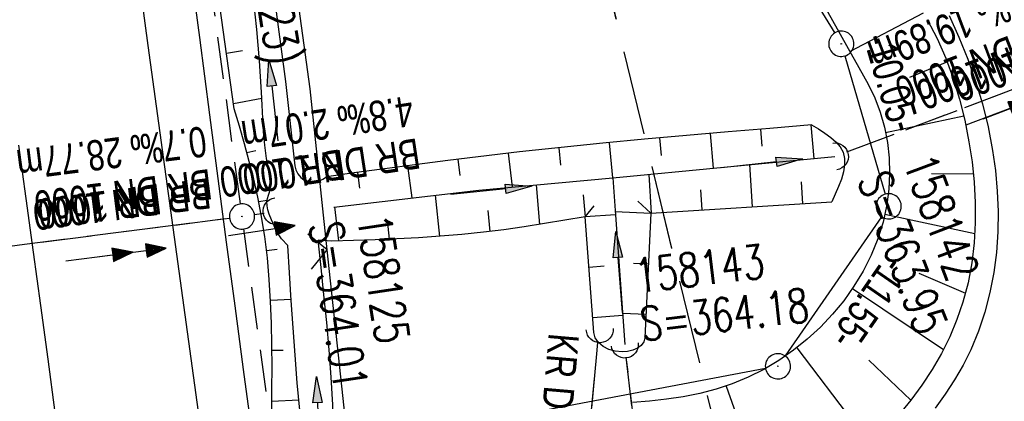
# Model space of a CAD drawing. Extents: x 510806 to 511233, y 466129 to 467087.
# Tile 22 of 35: x 511045 to 511103, y 466663 to 466685. Entities that reach past the tile are written whole.
import ezdxf

# ---------------------------------------------------------------- set-up
doc = ezdxf.new("R2010")
doc.units = 0
doc.header["$LTSCALE"] = 10
doc.header["$MEASUREMENT"] = 0
for name, pattern in [('AUSGEZOGEN', [0]), ('LT00', [0]), ('LT05', [0.7, 0.5, -0.2]), ('LT12', [0.4, 0.3, -0.1]), ('STRICHLINIE2', [0.375, 0.25, -0.125])]:
    doc.linetypes.add(name, pattern=pattern)
doc.layers.get('0').update_dxf_attribs({"linetype": 'LT00'})
for name, color, linetype in [('--EK_FBR', 1, 'LT00'), ('--EK_Halt-Pfeil', 4, 'LT00'), ('--EK_Haltung', 7, 'STRICHLINIE2'), ('--EK_Haltung-Text', 140, 'LT00'), ('--EK_Schacht-Text', 5, 'LT00'), ('--EL_DFK_AB_L', 21, 'LT00'), ('--EL_DFK_AB_P', 7, 'LT00'), ('--EL_Halt-Pfeil', 4, 'LT00'), ('--EL_Haltung', 182, 'STRICHLINIE2'), ('--EL_Haltung-Text', 182, 'LT00'), ('ABSTAND', 8, 'LT00'), ('DFK_AB_L', 21, 'LT00'), ('DFK_AB_P', 7, 'LT00'), ('DL', 182, 'LT12'), ('DL_PFEIL', 201, 'LT00'), ('DL_TEXT', 182, 'LT00'), ('FFH', 61, 'LT05'), ('NSG', 61, 'LT05'), ('PFEIL', 140, 'AUSGEZOGEN'), ('V101_AFBR_BAB', 250, 'LT00'), ('V101_BOESCH', 250, 'LT00'), ('V101_BOSCHUNG', 250, 'LT00'), ('V101_GRABEN', 250, 'LT00'), ('V101_KA_PRUF', 182, 'LT00'), ('V101_LD_MARK', 250, 'LT00'), ('V101_UK_DURCH', 182, 'LT00'), ('V101_ZAUN', 40, 'LT00')]:
    doc.layers.add(name, color=color, linetype=linetype)
doc.styles.add('Haltungsbeschriftung', font='ARIAL.TTF', dxfattribs={"width": 0.75})
doc.styles.add('schachtbeschriftung', font='romans.shx', dxfattribs={"width": 0.75, "height": 2})
doc.styles.get("Standard").update_dxf_attribs({"font": 'ARIAL.TTF'})

# ---------------------------------------------------------------- blocks, each defined once
blk = doc.blocks.new('SYMB0003')
at = {"color": 0, "linetype": 'ByBlock'}
for p, q in [((-0.015712, 0), (0.010166, 0.012015)), ((0, -0.021257), (-0.015712, 0)), ((0.010166, 0.012015), (0, -0.021257))]:
    blk.add_line(p, q, dxfattribs=at)
for points in [[(-0.031395, 0.499013), (-0.093691, 0.491144), (-0.154509, 0.475528), (-0.21289, 0.452414), (-0.267913, 0.422164), (-0.318712, 0.385257), (-0.364484, 0.342274), (-0.404509, 0.293893), (-0.438154, 0.240877), (-0.464888, 0.184062), (-0.484292, 0.124345), (-0.496058, 0.062667), (-0.5, 0)], [(0.5, 0), (0.496057, 0.062667), (0.484292, 0.124345), (0.464888, 0.184062), (0.438153, 0.240877), (0.404509, 0.293893), (0.364484, 0.342274), (0.318712, 0.385257), (0.267913, 0.422164), (0.21289, 0.452414), (0.154509, 0.475528), (0.093691, 0.491144), (0.031395, 0.499013), (-0.031395, 0.499013)], [(-0.5, 0), (-0.496058, -0.062667), (-0.484292, -0.124345), (-0.464888, -0.184062), (-0.438154, -0.240877), (-0.404509, -0.293893), (-0.364485, -0.342274), (-0.318712, -0.385257), (-0.267914, -0.422164), (-0.21289, -0.452414), (-0.154509, -0.475529), (-0.093691, -0.491144), (-0.031395, -0.499014), (0.031395, -0.499014)], [(0.031395, -0.499014), (0.093691, -0.491144), (0.154509, -0.475529), (0.21289, -0.452414), (0.267914, -0.422164), (0.318712, -0.385257), (0.364485, -0.342274), (0.404509, -0.293893), (0.438154, -0.240877), (0.464889, -0.184062), (0.484292, -0.124345), (0.496058, -0.062667), (0.5, 0)]]:
    blk.add_lwpolyline(points, dxfattribs=at)
blk = doc.blocks.new('Pfreil3')
at = {"layer": 'PFEIL'}
blk.add_hatch(color=256, dxfattribs=at).paths.add_polyline_path([(-1.549, 0.273), (-1.549, -0.273), (0, 0)])
for p, q in [((-1.549, 0), (-4.831, 0)), ((-1.549, -0.273), (-1.549, 0.273)), ((-1.549, 0.273), (0, 0)), ((0, 0), (-1.549, -0.273))]:
    blk.add_line(p, q, dxfattribs=at)
blk = doc.blocks.new('SYMB0024')
at = {"color": 0, "linetype": 'ByBlock'}
for p, q in [((-0.5, 0.5), (0, 0)), ((0, 0), (0.5, 0.5))]:
    blk.add_line(p, q, dxfattribs=at)
blk = doc.blocks.new('SYMB1107')
at = {"color": 0, "linetype": 'ByBlock'}
for points in [[(-0.2, 0), (-0.196157, 0.039018), (-0.184776, 0.076537), (-0.166294, 0.111114), (-0.141421, 0.141421), (-0.111114, 0.166294), (-0.076537, 0.184776), (-0.039018, 0.196157), (0, 0.2)], [(0, 0.2), (0.039018, 0.196157), (0.076537, 0.184776), (0.111114, 0.166294), (0.141421, 0.141421), (0.166294, 0.111114), (0.184776, 0.076537), (0.196157, 0.039018), (0.2, 0)]]:
    blk.add_lwpolyline(points, dxfattribs=at)
blk = doc.blocks.new('SYMB0070')
at = {"color": 0, "linetype": 'ByBlock'}
for p, q in [((-0.5, 0), (0.2, 0)), ((0.5, 0), (0.2, 0.1)), ((0.2, 0.1), (0.2, 0)), ((0.468, 0), (0.21, 0.086)), ((0.21, 0.086), (0.21, -0.086)), ((0.21, -0.086), (0.468, 0)), ((0.22, -0.072), (0.437, 0)), ((0.23, -0.058), (0.405, 0)), ((0.24, -0.045), (0.374, 0)), ((0.342, 0), (0.25, 0.031)), ((0.25, 0.031), (0.25, -0.031)), ((0.25, -0.031), (0.342, 0)), ((0.26, -0.017), (0.31, 0)), ((0.27, -0.003), (0.279, 0))]:
    blk.add_line(p, q, dxfattribs=at)
for points in [[(0.2, 0), (0.2, -0.1), (0.5, 0)], [(0.437, 0), (0.22, 0.072), (0.22, -0.072)], [(0.405, 0), (0.23, 0.058), (0.23, -0.058)], [(0.374, 0), (0.24, 0.045), (0.24, -0.045)], [(0.31, 0), (0.26, 0.017), (0.26, -0.017)], [(0.279, 0), (0.27, 0.003), (0.27, -0.003)]]:
    blk.add_lwpolyline(points, dxfattribs=at)

msp = doc.modelspace()

# ---------------------------------------------------------------- linework, layer by layer
at = {"layer": '--EK_FBR'}
for points in [[(511055.019, 466688.812), (511055.62, 466684.233), (511056.221, 466679.654), (511056.717, 466675.874), (511057.214, 466672.094), (511057.713, 466668.315), (511058.216, 466664.536), (511058.725, 466660.757), (511059.241, 466656.98), (511059.577, 466654.554), (511059.919, 466652.129), (511060.268, 466649.705), (511060.598, 466647.463), (511060.932, 466645.223), (511061.266, 466642.982), (511061.597, 466640.74), (511061.96, 466638.228), (511062.317, 466635.715), (511062.669, 466633.202), (511063.021, 466630.688), (511063.373, 466628.174), (511064.055, 466623.376), (511064.75, 466618.579)], [(511100.105, 466685.539), (511100.68, 466684.262), (511101.203, 466682.962), (511101.669, 466681.641), (511102.074, 466680.297), (511102.412, 466678.93), (511102.678, 466677.542), (511102.845, 466676.341), (511102.953, 466675.129), (511102.999, 466673.912), (511102.982, 466672.695), (511102.898, 466671.483), (511102.745, 466670.283), (511102.519, 466669.1), (511102.22, 466667.938), (511101.842, 466666.805), (511101.385, 466665.704), (511100.931, 466664.794), (511100.423, 466663.912), (511099.868, 466663.058), (511099.271, 466662.23)], [(511044.882, 466677.857), (511045.316, 466674.681), (511045.752, 466671.506), (511046.187, 466668.33), (511046.619, 466665.154), (511047.044, 466661.978), (511047.461, 466658.8), (511047.865, 466655.62), (511048.1, 466653.728), (511048.333, 466651.836), (511048.57, 466649.944), (511048.814, 466648.053), (511049.133, 466645.702), (511049.467, 466643.354), (511049.813, 466641.007), (511050.168, 466638.661), (511050.531, 466636.316), (511050.898, 466633.972), (511051.266, 466631.627), (511051.633, 466629.283), (511051.995, 466626.938), (511052.454, 466623.909), (511052.904, 466620.879), (511053.346, 466617.847)]]:
    msp.add_lwpolyline(points, dxfattribs=at)
at = {"layer": '--EK_Haltung'}
for p, q in [((511058.048, 466674.36), (511052.756, 466713.897)), ((511094.021, 466677.446), (511111.229, 466683.94)), ((511030.357, 466670.07), (511057.404, 466673.521)), ((511058.889, 466673.729), (511059.453, 466673.815)), ((511064.692, 466626.07), (511058.25, 466672.873)), ((511077.788, 466650.301), (511079.259, 466666.141)), ((511084.531, 466634.571), (511080.942, 466665.265))]:
    msp.add_line(p, q, dxfattribs=at)
at = {"layer": '--EL_DFK_AB_L'}
for p, q in [((511054.963, 466746.761), (511093.307, 466684.509)), ((511093.91, 466683.15), (511096.301, 466674.94)), ((511096.084, 466673.603), (511090.367, 466665.337)), ((511089.203, 466664.581), (511068.677, 466660.709))]:
    msp.add_line(p, q, dxfattribs=at)
at = {"layer": '--EL_Haltung'}
for p, q in [((511058.048, 466674.36), (511052.756, 466713.897)), ((511094.021, 466677.446), (511111.229, 466683.94)), ((511030.357, 466670.07), (511057.404, 466673.521)), ((511058.889, 466673.729), (511059.453, 466673.815)), ((511064.692, 466626.07), (511058.25, 466672.873)), ((511077.788, 466650.301), (511079.259, 466666.141)), ((511084.531, 466634.571), (511080.942, 466665.265))]:
    msp.add_line(p, q, dxfattribs=at)
at = {"layer": 'DFK_AB_L'}
for p, q in [((511054.963, 466746.761), (511093.307, 466684.509)), ((511093.91, 466683.15), (511096.301, 466674.94)), ((511096.084, 466673.603), (511090.367, 466665.337)), ((511089.203, 466664.581), (511068.677, 466660.709))]:
    msp.add_line(p, q, dxfattribs=at)
at = {"layer": 'DL'}
for p, q in [((511094.021, 466677.446), (511111.229, 466683.94)), ((511030.357, 466670.07), (511057.404, 466673.521)), ((511058.889, 466673.729), (511059.453, 466673.815)), ((511077.788, 466650.301), (511079.259, 466666.141)), ((511084.531, 466634.571), (511080.942, 466665.265))]:
    msp.add_line(p, q, dxfattribs=at)
at = {"layer": 'FFH', "flags": 128}
msp.add_lwpolyline([(511170.277, 466574.286), (511142.752, 466607.757), (511116.224, 466642.472), (511086, 466662.031), (511047.173, 466822.258), (511028.627, 466962.75), (511027.597, 467018.053), (511036.726, 467078.711)], dxfattribs=at)
at = {"layer": 'NSG', "flags": 128}
msp.add_lwpolyline([(511170.276, 466574.291), (511142.754, 466607.758), (511116.227, 466642.473), (511086, 466662.031), (511047.176, 466822.262), (511028.629, 466962.75), (511027.598, 467018.055), (511036.728, 467078.711)], dxfattribs=at)
at = {"layer": 'V101_AFBR_BAB'}
for points in [[(511055.019, 466688.812), (511055.62, 466684.233), (511056.221, 466679.654), (511056.717, 466675.874), (511057.214, 466672.094), (511057.713, 466668.315), (511058.216, 466664.536), (511058.725, 466660.757), (511059.241, 466656.98), (511059.577, 466654.554), (511059.919, 466652.129), (511060.268, 466649.705), (511060.598, 466647.463), (511060.932, 466645.223), (511061.266, 466642.982), (511061.597, 466640.74), (511061.96, 466638.228), (511062.317, 466635.715), (511062.669, 466633.202), (511063.021, 466630.688), (511063.373, 466628.174), (511064.055, 466623.376), (511064.75, 466618.579)], [(511100.105, 466685.539), (511100.68, 466684.262), (511101.203, 466682.962), (511101.669, 466681.641), (511102.074, 466680.297), (511102.412, 466678.93), (511102.678, 466677.542), (511102.845, 466676.341), (511102.953, 466675.129), (511102.999, 466673.912), (511102.982, 466672.695), (511102.898, 466671.483), (511102.745, 466670.283), (511102.519, 466669.1), (511102.22, 466667.938), (511101.842, 466666.805), (511101.385, 466665.704), (511100.931, 466664.794), (511100.423, 466663.912), (511099.868, 466663.058), (511099.271, 466662.23)], [(511044.882, 466677.857), (511045.316, 466674.681), (511045.752, 466671.506), (511046.187, 466668.33), (511046.619, 466665.154), (511047.044, 466661.978), (511047.461, 466658.8), (511047.865, 466655.62), (511048.1, 466653.728), (511048.333, 466651.836), (511048.57, 466649.944), (511048.814, 466648.053), (511049.133, 466645.702), (511049.467, 466643.354), (511049.813, 466641.007), (511050.168, 466638.661), (511050.531, 466636.316), (511050.898, 466633.972), (511051.266, 466631.627), (511051.633, 466629.283), (511051.995, 466626.938), (511052.454, 466623.909), (511052.904, 466620.879), (511053.346, 466617.847)]]:
    msp.add_lwpolyline(points, dxfattribs=at)
at = {"layer": 'V101_BOESCH'}
msp.add_line((511082.395, 466673.818), (511093.135, 466674.477), dxfattribs=at)
for points in [[(511077.561, 466713.179), (511095.284, 466681.477), (511095.687, 466680.664), (511096.012, 466679.81), (511096.261, 466678.924), (511096.434, 466678.015), (511096.533, 466677.091), (511096.559, 466676.161), (511096.513, 466675.234), (511096.395, 466674.319), (511096.174, 466673.286), (511095.863, 466672.283), (511095.47, 466671.31), (511094.997, 466670.371), (511094.452, 466669.469), (511093.847, 466668.617), (511093.181, 466667.807), (511092.458, 466667.043), (511091.684, 466666.329), (511090.864, 466665.671), (511090.003, 466665.071), (511089.107, 466664.535), (511088.179, 466664.067), (511087.226, 466663.671), (511086.274, 466663.357), (511085.304, 466663.107), (511084.32, 466662.912), (511083.323, 466662.765), (511082.317, 466662.656), (511081.303, 466662.576)], [(511059.913, 466662.067), (511059.923, 466663.372), (511059.928, 466664.677), (511059.921, 466665.98), (511059.896, 466667.28), (511059.847, 466668.577), (511059.768, 466669.869), (511059.653, 466671.155), (511059.497, 466672.436), (511059.293, 466673.709), (511059.083, 466674.768), (511058.842, 466675.823), (511058.575, 466676.875), (511058.29, 466677.923), (511057.992, 466678.969), (511057.688, 466680.015), (511055.09, 466698.65)], [(511098.8, 466685.31), (511099.385, 466684.179), (511099.896, 466683.01), (511100.338, 466681.808), (511100.712, 466680.578), (511101.023, 466679.325), (511101.274, 466678.055), (511101.455, 466676.856), (511101.582, 466675.651), (511101.649, 466674.444), (511101.651, 466673.24), (511101.584, 466672.042), (511101.443, 466670.857), (511101.223, 466669.686), (511100.918, 466668.536), (511100.56, 466667.495), (511100.131, 466666.478), (511099.638, 466665.488), (511099.086, 466664.528), (511098.48, 466663.6), (511097.826, 466662.708), (511097.115, 466661.838)], [(511091.938, 466679.057), (511089.461, 466678.849), (511086.985, 466678.638), (511084.509, 466678.422), (511082.034, 466678.197), (511079.56, 466677.961), (511077.088, 466677.711), (511074.618, 466677.445), (511072.15, 466677.159), (511070.349, 466676.936), (511068.548, 466676.705), (511066.749, 466676.466), (511064.949, 466676.222), (511063.15, 466675.976)], [(511091.938, 466679.057), (511092.338, 466678.814), (511092.723, 466678.566), (511093.077, 466678.308), (511093.386, 466678.035), (511093.635, 466677.742), (511093.807, 466677.425), (511093.895, 466677.064), (511093.899, 466676.675), (511093.831, 466676.263), (511093.707, 466675.833), (511093.54, 466675.388), (511093.344, 466674.935), (511093.135, 466674.477)], [(511063.599, 466674.177), (511072.192, 466675.188), (511080.141, 466675.908), (511093.32, 466677.182)], [(511080.141, 466675.908), (511080.278, 466673.974), (511080.855, 466666.009)], [(511078.512, 466673.597), (511077.305, 466673.391), (511076.097, 466673.19), (511074.888, 466673), (511073.678, 466672.827), (511072.465, 466672.676), (511071.187, 466672.545), (511069.907, 466672.44), (511068.624, 466672.356), (511067.339, 466672.29), (511066.054, 466672.237), (511064.767, 466672.192), (511063.479, 466672.152), (511062.661, 466672.217)], [(511082.395, 466673.818), (511082.054, 466666.417), (511081.99, 466666.169), (511081.836, 466665.962), (511081.61, 466665.797), (511081.331, 466665.676), (511081.019, 466665.602), (511080.692, 466665.575), (511080.284, 466665.612), (511079.902, 466665.721), (511079.565, 466665.895), (511079.294, 466666.125), (511079.107, 466666.403), (511079.023, 466666.722), (511078.512, 466673.597)]]:
    msp.add_lwpolyline(points, dxfattribs=at)
at = {"layer": 'V101_BOSCHUNG'}
for p, q in [((511094.203, 466683.412), (511098.572, 466685.704)), ((511057.227, 466683.322), (511058.173, 466683.462)), ((511097.757, 466681.897), (511099.981, 466682.796)), ((511057.646, 466680.318), (511059.32, 466680.631)), ((511096.33, 466678.603), (511100.963, 466679.589)), ((511088.905, 466678.802), (511088.99, 466677.787)), ((511091.895, 466679.053), (511092.062, 466677.06)), ((511082.922, 466678.279), (511083.015, 466677.237)), ((511085.916, 466678.545), (511086.089, 466676.483)), ((511058.428, 466677.423), (511058.975, 466677.535)), ((511076.933, 466677.695), (511077.043, 466676.666)), ((511079.93, 466677.997), (511080.129, 466675.907)), ((511070.955, 466677.012), (511071.075, 466676.042)), ((511073.945, 466677.369), (511074.171, 466675.367)), ((511067.974, 466676.629), (511068.223, 466674.721)), ((511088.43, 466674.188), (511088.276, 466676.694)), ((511064.995, 466676.229), (511065.122, 466675.3)), ((511082.441, 466673.821), (511082.3, 466676.117)), ((511099.048, 466676.161), (511101.536, 466676.148)), ((511075.604, 466675.497), (511075.803, 466673.143)), ((511085.436, 466674.005), (511085.362, 466675.205)), ((511091.424, 466674.372), (511091.344, 466675.678)), ((511069.609, 466674.884), (511069.869, 466672.437)), ((511078.519, 466673.599), (511078.397, 466674.899)), ((511059.14, 466674.498), (511059.635, 466674.593)), ((511063.636, 466674.182), (511063.874, 466672.164)), ((511078.512, 466673.597), (511079.047, 466674.258)), ((511082.395, 466673.818), (511081.633, 466674.532)), ((511072.722, 466673.973), (511072.841, 466672.72)), ((511080.297, 466673.715), (511078.513, 466673.586)), ((511082.393, 466673.787), (511080.285, 466673.884)), ((511096.283, 466673.748), (511101.624, 466672.605)), ((511066.749, 466673.401), (511066.882, 466672.27)), ((511059.604, 466671.596), (511060.237, 466671.67)), ((511079.625, 466670.658), (511078.735, 466670.594)), ((511082.256, 466670.79), (511081.379, 466670.83)), ((511098.299, 466670.253), (511101.067, 466669.059)), ((511094.361, 466669.335), (511099.762, 466665.723)), ((511059.843, 466668.648), (511061.058, 466668.714)), ((511080.731, 466667.731), (511078.958, 466667.602)), ((511082.118, 466667.793), (511080.721, 466667.857)), ((511059.924, 466665.675), (511060.596, 466665.687)), ((511091.054, 466665.816), (511095.434, 466660.074)), ((511095.341, 466665.081), (511097.832, 466662.716)), ((511086.875, 466663.547), (511089.626, 466655.673)), ((511059.918, 466662.655), (511061.523, 466662.721))]:
    msp.add_line(p, q, dxfattribs=at)
at = {"layer": 'V101_GRABEN'}
for points in [[(511057.826, 466703.332), (511060.728, 466681.635), (511061.275, 466676.615), (511061.336, 466676.376), (511061.459, 466676.144), (511061.63, 466675.936), (511061.834, 466675.765), (511062.058, 466675.647), (511062.289, 466675.596), (511062.511, 466675.622), (511062.727, 466675.707), (511062.94, 466675.832), (511063.15, 466675.976)], [(511061.582, 466662.117), (511061.429, 466663.744), (511061.294, 466665.373), (511061.173, 466667.003), (511061.063, 466668.634), (511060.96, 466670.265), (511060.86, 466671.897), (511060.494, 466672.286), (511060.197, 466672.73), (511060.048, 466673.067), (511059.904, 466673.41), (511059.768, 466673.762), (511059.687, 466674.006), (511059.631, 466674.253), (511059.622, 466674.499), (511059.655, 466674.687), (511059.71, 466674.874), (511059.77, 466675.061), (511059.816, 466675.25), (511059.838, 466675.502), (511059.821, 466675.757), (511059.78, 466676.014), (511059.73, 466676.271), (511059.596, 466677.066), (511059.498, 466677.857), (511059.429, 466678.646), (511059.38, 466679.433), (511059.34, 466680.218), (511059.301, 466681.003), (511059.181, 466682.856), (511059.019, 466684.709), (511058.822, 466686.562)], [(511063.648, 466657.594), (511063.629, 466658.805), (511063.606, 466660.016), (511063.573, 466661.227), (511063.526, 466662.436), (511063.435, 466664.069), (511063.314, 466665.701), (511063.171, 466667.331), (511063.011, 466668.96), (511062.839, 466670.589), (511062.661, 466672.217)]]:
    msp.add_lwpolyline(points, dxfattribs=at)
at = {"layer": 'V101_LD_MARK'}
msp.add_lwpolyline([(511062.198, 466615.151), (511061.283, 466621.579), (511060.369, 466628.006), (511059.489, 466634.201), (511058.609, 466640.396), (511057.732, 466646.592), (511056.859, 466652.787), (511055.99, 466658.984), (511055.127, 466665.181), (511054.271, 466671.379), (511053.423, 466677.578), (511052.585, 466683.777), (511051.757, 466689.978), (511050.941, 466696.181), (511050.138, 466702.384), (511049.401, 466708.172), (511048.675, 466713.962), (511047.958, 466719.753), (511047.248, 466725.545)], dxfattribs=at)
at = {"layer": 'V101_ZAUN'}
for points in [[(511063.208, 466671.638), (511062.181, 466681.19), (511061.455, 466686.534)], [(511065.084, 466656.828), (511064.751, 466657.294), (511063.208, 466671.638)]]:
    msp.add_lwpolyline(points, dxfattribs=at)

# ---------------------------------------------------------------- block references
at = {"layer": '--EK_Halt-Pfeil', "yscale": 4, "zscale": 4}
for p, xscale, rotation in [((511102.978, 466679.758), 3.999999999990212, 20.67384000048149), ((511059.322, 466672.783), 4.000000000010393, 8.638930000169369), ((511051.672, 466671.49), 4.000000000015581, 7.273029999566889)]:
    msp.add_blockref('SYMB0070', p, dxfattribs=dict(at, xscale=xscale, rotation=rotation))
at = {"layer": '--EL_DFK_AB_P', "xscale": 1.500000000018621, "yscale": 1.5, "zscale": 1.5, "rotation": 264.7377099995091}
for p in [(511093.7, 466683.87), (511096.51, 466674.22), (511089.94, 466664.72)]:
    msp.add_blockref('SYMB0003', p, dxfattribs=at)
at = {"layer": '--EL_Halt-Pfeil', "yscale": 4, "zscale": 4}
for p, xscale, rotation in [((511102.978, 466679.758), 3.999999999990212, 20.67384000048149), ((511059.322, 466672.783), 4.000000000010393, 8.638930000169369), ((511051.672, 466671.49), 4.000000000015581, 7.273029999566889)]:
    msp.add_blockref('SYMB0070', p, dxfattribs=dict(at, xscale=xscale, rotation=rotation))
at = {"layer": 'DFK_AB_P', "xscale": 1.500000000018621, "yscale": 1.5, "zscale": 1.5, "rotation": 264.7377099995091}
for p in [(511093.7, 466683.87), (511096.51, 466674.22), (511089.94, 466664.72)]:
    msp.add_blockref('SYMB0003', p, dxfattribs=at)
at = {"layer": 'DL_PFEIL', "yscale": 4, "zscale": 4}
for p, xscale, rotation in [((511103.993, 466680.128), 3.999999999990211, 20.67384000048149), ((511059.322, 466672.783), 4.000000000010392, 8.63893000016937), ((511049.688, 466671.237), 4.000000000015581, 7.273029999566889)]:
    msp.add_blockref('SYMB0070', p, dxfattribs=dict(at, xscale=xscale, rotation=rotation))
at = {"layer": 'PFEIL'}
for p, rotation in [((511059.748, 466682.909), 96.13869839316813), ((511091.395, 466677.029), 6.316350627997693), ((511075.336, 466675.416), 5.970387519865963), ((511080.331, 466672.723), 94.31776559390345), ((511062.557, 466664.115), 92.33372446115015)]:
    msp.add_blockref('Pfreil3', p, dxfattribs=dict(at, rotation=rotation))
at = {"layer": 'V101_KA_PRUF', "xscale": 1.49999999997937, "yscale": 1.5, "zscale": 1.5, "rotation": 278.9019099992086}
msp.add_blockref('SYMB0003', (511058.148, 466673.616), dxfattribs=at)
at = {"layer": 'V101_UK_DURCH', "yscale": 4, "zscale": 4}
for p, xscale, rotation in [((511093.32, 466677.182), 4.000000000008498, 278.9019099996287), ((511060.195, 466673.927), 4.000000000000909, 97.55945835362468), ((511079.372, 466666.921), 4.000000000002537, 182.9005071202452), ((511080.855, 466666.009), 4.000000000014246, 186.9528713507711)]:
    msp.add_blockref('SYMB1107', p, dxfattribs=dict(at, xscale=xscale, rotation=rotation))
at = {"layer": 'V101_ZAUN', "xscale": 2.100000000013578, "yscale": 2.099999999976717, "zscale": 2.1, "rotation": 96.13817999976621}
msp.add_blockref('SYMB0024', (511063.208, 466671.638), dxfattribs=at)

# ---------------------------------------------------------------- texts
at = {"layer": '--EK_Haltung-Text', "style": 'Haltungsbeschriftung', "width": 0.75}
for s, rotation, p in [('6.5‰ 19.89m', -159.32616, (511105.727, 466687.893)), ('BR DN 1000', -159.32616, (511106.63, 466685.498)), ('4.8‰ 2.07m', -171.36107, (511068.162, 466680.8)), ('0.7‰ 28.77m', -172.72696, (511055.91, 466678.981)), ('BR DN 1000', -171.36107, (511068.546, 466678.269)), ('BR DN 1000', -172.72696, (511056.234, 466676.441)), ('KR DN 300', 265.06132, (511076.35, 466666.73))]:
    msp.add_text(s, height=1.8, rotation=rotation, dxfattribs=at).set_placement(p)
at = {"layer": '--EK_Schacht-Text', "style": 'schachtbeschriftung', "width": 0.75}
for s, rotation, p in [('A=364.51(n.123)', -81.36107, (511057.054, 466699.73)), ('158142', -69.32616, (511097.334, 466676.826)), ('S=363.95', -69.32616, (511094.639, 466675.809)), ('158125', -81.36107, (511064.964, 466673.576)), ('S=364.01', -81.36107, (511062.117, 466673.144)), ('158143', 6.66983, (511081.575, 466669.085)), ('S=364.18', 6.66983, (511081.91, 466666.225))]:
    msp.add_text(s, height=2, rotation=rotation, dxfattribs=at).set_placement(p)
at = {"layer": '--EL_Haltung-Text', "style": 'Haltungsbeschriftung', "width": 0.75}
for rotation, p in [(-159.32616, (511107.898, 466685.315)), (-171.36107, (511068.546, 466678.269)), (-172.72696, (511056.16, 466675.901))]:
    msp.add_text('BR DN 1000', height=1.8, rotation=rotation, dxfattribs=at).set_placement(p)
at = {"layer": 'ABSTAND', "width": 0.75}
for s, rotation, p in [(' -10.05-', -73.76481, (511094.85, 466684.707)), (' -11.55-', -124.66711, (511096.663, 466671.836))]:
    msp.add_text(s, height=1.8, rotation=rotation, dxfattribs=at).set_placement(p)
at = {"layer": 'DL_TEXT', "style": 'Haltungsbeschriftung', "width": 0.75}
for rotation, p in [(-159.32616, (511107.001, 466684.65)), (-171.36107, (511063.976, 466677.613)), (-172.72696, (511053.218, 466675.561))]:
    msp.add_text('BR 1000', height=1.8, rotation=rotation, dxfattribs=at).set_placement(p)

doc.saveas('drawing.dxf')
